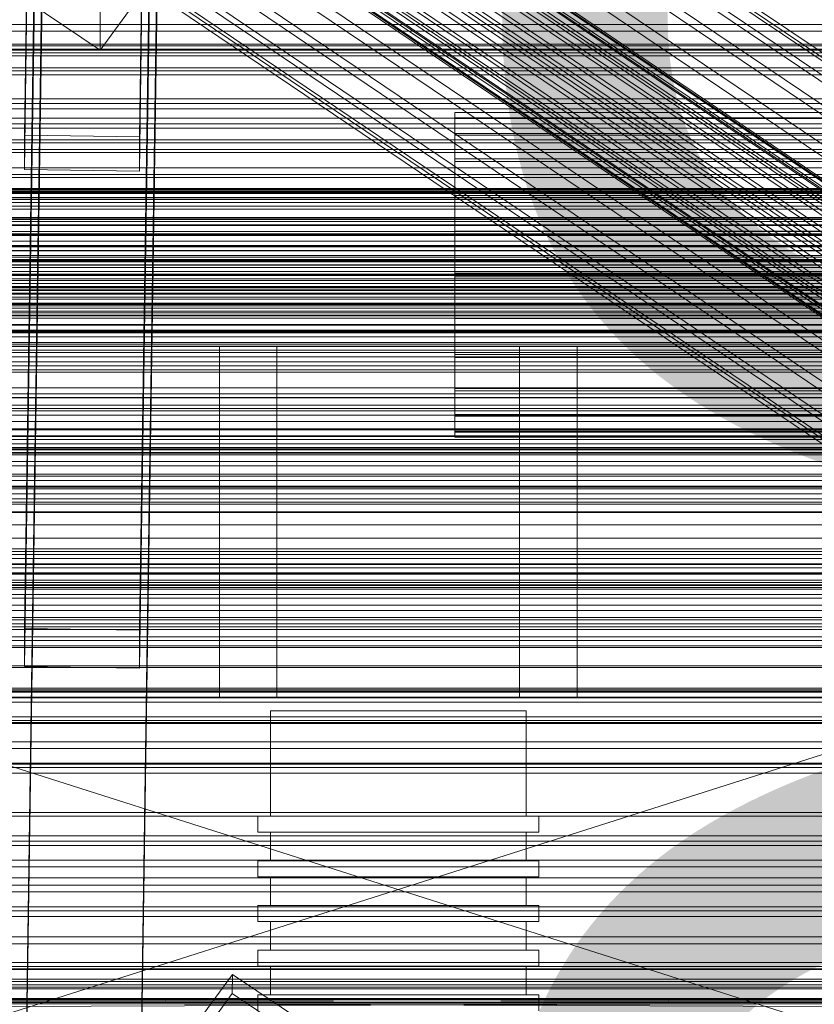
# Model space of a CAD drawing. Header units: millimetres. Extents: x -3490 to 61924, y -72580 to 6847.
# Tile 220 of 256: x -379 to -255, y -33803 to -33649. Entities that reach past the tile are written whole.
import ezdxf

# ---------------------------------------------------------------- set-up
doc = ezdxf.new("R2010")
doc.units = ezdxf.units.MM
for name, color, linetype, lineweight in [('COTAS_O', 1, 'Continuous', 0), ('COTAS_P', 1, 'Continuous', 0), ('frontal_briquetadora', 7, 'Continuous', 0), ('frontal_C01', 7, 'Continuous', 0), ('frontal_C02', 7, 'Continuous', 0), ('frontal_C03', 7, 'Continuous', 0), ('frontal_mezcladora', 7, 'Continuous', 0), ('frontal_secador', 7, 'Continuous', 0)]:
    doc.layers.add(name, color=color, linetype=linetype, lineweight=lineweight)
doc.dimstyles.new('R19_100', dxfattribs={"dimtxt": 250, "dimasz": 150, "dimexe": 150, "dimexo": 80, "dimgap": 100, "dimtad": 1, "dimtih": 1, "dimtoh": 1, "dimdsep": 46, "dimcen": 0.09, "dimadec": 0, "dimazin": 0, "dimtfac": 1, "dimtdec": 4, "dimtofl": 0, "dimtmove": 0, "dimatfit": 3, "dimfxl": 1, "dimtolj": 1, "dimtzin": 0, "dimarcsym": 0})

# ---------------------------------------------------------------- blocks, each defined once
blk = doc.blocks.new('DIM_R29_55')
at = {"layer": 'COTAS_P'}
for p, q in [((-3300, -33120), (-3150, -33075)), ((-60, -33120), (-210, -33075)), ((-3300, -34020), (-3300, -33120)), ((-3300, -33120), (-60, -33120)), ((-3300, -33120), (-3150, -33165)), ((-60, -33120), (-210, -33165)), ((-60, -34020), (-60, -33120))]:
    blk.add_line(p, q, dxfattribs=at)
blk.add_text('3240 P', height=250, dxfattribs=at).set_placement((-1680, -33020))
blk = doc.blocks.new('DIM_R29_57')
at = {"layer": 'COTAS_O'}
for p, q in [((-1725, -33700), (-1575, -33655)), ((1725, -33700), (1575, -33655)), ((-1725, -34400), (-1725, -33700)), ((-1725, -33700), (1725, -33700)), ((-1725, -33700), (-1575, -33745)), ((1725, -33700), (1575, -33745)), ((1725, -34400), (1725, -33700))]:
    blk.add_line(p, q, dxfattribs=at)
blk.add_text('3450 O', height=250, dxfattribs=at).set_placement((0, -33600))
blk = doc.blocks.new('DIM_R29_60')
at = {"layer": 'COTAS_O'}
for p, q in [((-650, -33700), (50, -33700)), ((50, -33700), (5, -33850)), ((50, -34900), (50, -33700)), ((50, -33700), (95, -33850)), ((50, -34900), (5, -34750)), ((50, -34900), (95, -34750)), ((-650, -34900), (50, -34900))]:
    blk.add_line(p, q, dxfattribs=at)
blk.add_text('1200 O', height=250, rotation=90, dxfattribs=at).set_placement((-50, -34300))

msp = doc.modelspace()

# ---------------------------------------------------------------- linework, layer by layer
at = {"layer": 'frontal_briquetadora'}
for p, q in [((-348, -33700), (-292, -33700)), ((-348, -33700), (-348, -33755)), ((-301, -33700), (-339, -33700)), ((-339, -33700), (-339, -33755)), ((-301, -33700), (-301, -33755)), ((-292, -33700), (-292, -33755)), ((-210, -33820), (-430, -33750)), ((-430, -33750), (-210, -33750)), ((-210, -33750), (-430, -33820)), ((-292, -33755), (-348, -33755)), ((-301, -33755), (-339, -33755)), ((-338.019, -33757), (-340, -33757)), ((-340, -33757), (-340, -33773.5)), ((-332.47, -33757), (-338.019, -33757)), ((-324.45, -33757), (-332.47, -33757)), ((-315.55, -33757), (-324.45, -33757)), ((-307.53, -33757), (-315.55, -33757)), ((-301.981, -33757), (-307.53, -33757)), ((-300, -33757), (-301.981, -33757)), ((-300, -33757), (-300, -33773.5)), ((-339.821, -33773.5), (-342, -33773.5)), ((-342, -33773.5), (-342, -33776)), ((-338.019, -33773.5), (-340, -33773.5)), ((-333.717, -33773.5), (-339.821, -33773.5)), ((-332.47, -33773.5), (-338.019, -33773.5)), ((-324.895, -33773.5), (-333.717, -33773.5)), ((-324.45, -33773.5), (-332.47, -33773.5)), ((-315.105, -33773.5), (-324.895, -33773.5)), ((-315.55, -33773.5), (-324.45, -33773.5)), ((-307.53, -33773.5), (-315.55, -33773.5)), ((-306.283, -33773.5), (-315.105, -33773.5)), ((-301.981, -33773.5), (-307.53, -33773.5)), ((-300.179, -33773.5), (-306.283, -33773.5)), ((-300, -33773.5), (-301.981, -33773.5)), ((-298, -33773.5), (-300.179, -33773.5)), ((-298, -33773.5), (-298, -33776)), ((-339.821, -33776), (-342, -33776)), ((-338.019, -33776), (-340, -33776)), ((-340, -33776), (-340, -33780.5)), ((-333.717, -33776), (-339.821, -33776)), ((-332.47, -33776), (-338.019, -33776)), ((-324.895, -33776), (-333.717, -33776)), ((-324.45, -33776), (-332.47, -33776)), ((-315.105, -33776), (-324.895, -33776)), ((-315.55, -33776), (-324.45, -33776)), ((-307.53, -33776), (-315.55, -33776)), ((-306.283, -33776), (-315.105, -33776)), ((-301.981, -33776), (-307.53, -33776)), ((-300.179, -33776), (-306.283, -33776)), ((-300, -33776), (-301.981, -33776)), ((-298, -33776), (-300.179, -33776)), ((-300, -33776), (-300, -33780.5)), ((-339.821, -33780.5), (-342, -33780.5)), ((-342, -33780.5), (-342, -33783)), ((-338.019, -33780.5), (-340, -33780.5)), ((-333.717, -33780.5), (-339.821, -33780.5)), ((-332.47, -33780.5), (-338.019, -33780.5)), ((-324.895, -33780.5), (-333.717, -33780.5)), ((-324.45, -33780.5), (-332.47, -33780.5)), ((-315.105, -33780.5), (-324.895, -33780.5)), ((-315.55, -33780.5), (-324.45, -33780.5)), ((-307.53, -33780.5), (-315.55, -33780.5)), ((-306.283, -33780.5), (-315.105, -33780.5)), ((-301.981, -33780.5), (-307.53, -33780.5)), ((-300.179, -33780.5), (-306.283, -33780.5)), ((-300, -33780.5), (-301.981, -33780.5)), ((-298, -33780.5), (-300.179, -33780.5)), ((-298, -33780.5), (-298, -33783)), ((-339.821, -33783), (-342, -33783)), ((-338.019, -33783), (-340, -33783)), ((-340, -33783), (-340, -33787.5)), ((-333.717, -33783), (-339.821, -33783)), ((-332.47, -33783), (-338.019, -33783)), ((-324.895, -33783), (-333.717, -33783)), ((-324.45, -33783), (-332.47, -33783)), ((-315.105, -33783), (-324.895, -33783)), ((-315.55, -33783), (-324.45, -33783)), ((-307.53, -33783), (-315.55, -33783)), ((-306.283, -33783), (-315.105, -33783)), ((-301.981, -33783), (-307.53, -33783)), ((-300.179, -33783), (-306.283, -33783)), ((-300, -33783), (-301.981, -33783)), ((-298, -33783), (-300.179, -33783)), ((-300, -33783), (-300, -33787.5)), ((-339.821, -33787.5), (-342, -33787.5)), ((-342, -33787.5), (-342, -33790)), ((-338.019, -33787.5), (-340, -33787.5)), ((-333.717, -33787.5), (-339.821, -33787.5)), ((-332.47, -33787.5), (-338.019, -33787.5)), ((-324.895, -33787.5), (-333.717, -33787.5)), ((-324.45, -33787.5), (-332.47, -33787.5)), ((-315.105, -33787.5), (-324.895, -33787.5)), ((-315.55, -33787.5), (-324.45, -33787.5)), ((-307.53, -33787.5), (-315.55, -33787.5)), ((-306.283, -33787.5), (-315.105, -33787.5)), ((-301.981, -33787.5), (-307.53, -33787.5)), ((-300.179, -33787.5), (-306.283, -33787.5)), ((-300, -33787.5), (-301.981, -33787.5)), ((-298, -33787.5), (-300.179, -33787.5)), ((-298, -33787.5), (-298, -33790)), ((-339.821, -33790), (-342, -33790)), ((-338.019, -33790), (-340, -33790)), ((-340, -33790), (-340, -33794.5)), ((-333.717, -33790), (-339.821, -33790)), ((-332.47, -33790), (-338.019, -33790)), ((-324.895, -33790), (-333.717, -33790)), ((-324.45, -33790), (-332.47, -33790)), ((-315.105, -33790), (-324.895, -33790)), ((-315.55, -33790), (-324.45, -33790)), ((-307.53, -33790), (-315.55, -33790)), ((-306.283, -33790), (-315.105, -33790)), ((-301.981, -33790), (-307.53, -33790)), ((-300.179, -33790), (-306.283, -33790)), ((-300, -33790), (-301.981, -33790)), ((-298, -33790), (-300.179, -33790)), ((-300, -33790), (-300, -33794.5)), ((-339.821, -33794.5), (-342, -33794.5)), ((-342, -33794.5), (-342, -33797)), ((-338.019, -33794.5), (-340, -33794.5)), ((-333.717, -33794.5), (-339.821, -33794.5)), ((-332.47, -33794.5), (-338.019, -33794.5)), ((-324.895, -33794.5), (-333.717, -33794.5)), ((-324.45, -33794.5), (-332.47, -33794.5)), ((-315.105, -33794.5), (-324.895, -33794.5)), ((-315.55, -33794.5), (-324.45, -33794.5)), ((-307.53, -33794.5), (-315.55, -33794.5)), ((-306.283, -33794.5), (-315.105, -33794.5)), ((-301.981, -33794.5), (-307.53, -33794.5)), ((-300.179, -33794.5), (-306.283, -33794.5)), ((-300, -33794.5), (-301.981, -33794.5)), ((-298, -33794.5), (-300.179, -33794.5)), ((-298, -33794.5), (-298, -33797)), ((-339.821, -33797), (-342, -33797)), ((-338.019, -33797), (-340, -33797)), ((-340, -33797), (-340, -33801.5)), ((-333.717, -33797), (-339.821, -33797)), ((-332.47, -33797), (-338.019, -33797)), ((-324.895, -33797), (-333.717, -33797)), ((-324.45, -33797), (-332.47, -33797)), ((-315.105, -33797), (-324.895, -33797)), ((-315.55, -33797), (-324.45, -33797)), ((-307.53, -33797), (-315.55, -33797)), ((-306.283, -33797), (-315.105, -33797)), ((-301.981, -33797), (-307.53, -33797)), ((-300.179, -33797), (-306.283, -33797)), ((-300, -33797), (-301.981, -33797)), ((-298, -33797), (-300.179, -33797)), ((-300, -33797), (-300, -33801.5)), ((-210, -33802.05), (-430, -33802.209)), ((-210, -33802.05), (-430, -33802.05)), ((-210, -33802.209), (-430, -33802.05)), ((-210, -33802.209), (-430, -33802.684)), ((-210, -33802.209), (-430, -33802.209)), ((-210, -33802.684), (-430, -33802.209)), ((-210, -33802.684), (-430, -33803.471)), ((-210, -33802.684), (-430, -33802.684)), ((-210, -33803.471), (-430, -33802.684)), ((-339.821, -33801.5), (-342, -33801.5)), ((-342, -33801.5), (-342, -33804)), ((-338.019, -33801.5), (-340, -33801.5)), ((-333.717, -33801.5), (-339.821, -33801.5)), ((-332.47, -33801.5), (-338.019, -33801.5)), ((-324.895, -33801.5), (-333.717, -33801.5)), ((-324.45, -33801.5), (-332.47, -33801.5)), ((-315.105, -33801.5), (-324.895, -33801.5)), ((-315.55, -33801.5), (-324.45, -33801.5)), ((-307.53, -33801.5), (-315.55, -33801.5)), ((-306.283, -33801.5), (-315.105, -33801.5)), ((-301.981, -33801.5), (-307.53, -33801.5)), ((-300.179, -33801.5), (-306.283, -33801.5)), ((-300, -33801.5), (-301.981, -33801.5)), ((-298, -33801.5), (-300.179, -33801.5)), ((-298, -33801.5), (-298, -33804))]:
    msp.add_line(p, q, dxfattribs=at)
at = {"layer": 'frontal_C01'}
for p, q in [((-378.512, -33666.912), (-375.644, -33471.802)), ((-357.646, -33472.047), (-360.514, -33667.158)), ((-378.512, -33672.305), (-375.644, -33477.194)), ((-360.514, -33672.55), (-357.646, -33477.44)), ((-332.629, -33602.02), (-148.32, -33726.355)), ((-331.181, -33601.67), (-146.872, -33726.005)), ((-334.938, -33603.785), (-150.629, -33728.12)), ((-330.692, -33602.76), (-146.383, -33727.095)), ((-355.53, -33605.485), (-141.731, -33749.713)), ((-355.017, -33605.361), (-141.218, -33749.589)), ((-331.197, -33605.215), (-146.887, -33729.55)), ((-356.348, -33606.11), (-142.549, -33750.338)), ((-355.022, -33606.617), (-141.224, -33750.845)), ((-354.844, -33605.747), (-141.045, -33749.975)), ((-337.95, -33606.845), (-153.641, -33731.18)), ((-357.415, -33607.194), (-143.617, -33751.423)), ((-355.541, -33607.911), (-141.742, -33752.14)), ((-358.659, -33608.664), (-144.861, -33752.892)), ((-356.363, -33609.542), (-142.565, -33753.77)), ((-332.659, -33608.868), (-148.35, -33733.203)), ((-146.196, -33754.647), (-359.995, -33610.418)), ((-357.434, -33611.397), (-143.635, -33755.626)), ((-341.461, -33610.992), (-157.152, -33735.327)), ((-361.332, -33612.338), (-147.533, -33756.566)), ((-362.578, -33614.292), (-148.779, -33758.52)), ((-358.68, -33613.352), (-144.881, -33757.58)), ((-334.981, -33613.47), (-150.672, -33737.804)), ((-363.648, -33616.148), (-149.85, -33760.376)), ((-360.017, -33615.271), (-146.218, -33759.5)), ((-160.922, -33740.278), (-345.231, -33615.943)), ((-364.471, -33617.778), (-150.672, -33762.007)), ((-361.352, -33617.026), (-147.554, -33761.254)), ((-364.989, -33619.073), (-151.191, -33763.301)), ((-362.596, -33618.495), (-148.798, -33762.723)), ((-338.003, -33618.707), (-153.694, -33743.041)), ((-365.168, -33619.942), (-151.369, -33764.171)), ((-364.995, -33620.329), (-151.196, -33764.557)), ((-364.482, -33620.205), (-150.683, -33764.433)), ((-363.664, -33619.579), (-149.865, -33763.808)), ((-349.002, -33621.361), (-164.693, -33745.696)), ((-341.52, -33624.222), (-157.211, -33748.557)), ((-352.519, -33626.876), (-168.21, -33751.211)), ((-345.291, -33629.64), (-160.982, -33753.975)), ((-378.512, -33827.696), (-375.644, -33632.585)), ((-357.646, -33632.83), (-360.514, -33827.941)), ((-355.541, -33632.113), (-171.232, -33756.448)), ((-349.061, -33634.591), (-164.752, -33758.926)), ((-357.863, -33636.715), (-173.554, -33761.05)), ((-378.512, -33833.088), (-375.644, -33637.978)), ((-360.514, -33833.334), (-357.646, -33638.223)), ((-352.572, -33638.738), (-168.263, -33763.073)), ((-366.675, -33653.629), (-366.618, -33640.688)), ((-359.326, -33640.368), (-175.016, -33764.703)), ((-355.584, -33641.798), (-171.275, -33766.133)), ((-359.83, -33642.823), (-175.521, -33767.158)), ((-359.341, -33643.913), (-175.032, -33768.247)), ((-357.893, -33643.563), (-173.584, -33767.898)), ((-378.143, -33645.893), (-366.675, -33653.629)), ((-366.675, -33653.629), (-360.939, -33645.743)), ((-425, -33661.983), (425, -33661.983)), ((-311.15, -33664.327), (-311.15, -33663.388)), ((-311.15, -33663.388), (-311.15, -33664.18)), ((-311.15, -33663.388), (311.15, -33663.388)), ((-311.15, -33664.18), (-311.15, -33666.649)), ((-311.15, -33664.18), (311.15, -33664.18)), ((-311.15, -33666.933), (-311.15, -33664.327)), ((-311.15, -33664.327), (311.15, -33664.327)), ((-360.514, -33667.158), (-378.512, -33666.912)), ((-378.512, -33666.912), (-378.512, -33672.305)), ((-311.15, -33666.649), (-311.15, -33670.626)), ((-311.15, -33666.649), (311.15, -33666.649)), ((-311.15, -33671.028), (-311.15, -33666.933)), ((-311.15, -33666.933), (311.15, -33666.933)), ((-360.514, -33672.55), (-360.514, -33667.158)), ((-311.15, -33670.626), (-311.15, -33675.841)), ((-311.15, -33670.626), (311.15, -33670.626)), ((-311.15, -33676.334), (-311.15, -33671.028)), ((-311.15, -33671.028), (311.15, -33671.028)), ((-378.512, -33672.305), (-360.514, -33672.55)), ((425, -33673.539), (-425, -33673.539)), ((425, -33675.679), (-425, -33675.679)), ((-311.15, -33675.841), (-311.15, -33681.938)), ((-311.15, -33675.841), (311.15, -33675.841)), ((-311.15, -33682.488), (-311.15, -33676.334)), ((-311.15, -33676.334), (311.15, -33676.334)), ((-440, -33679.787), (440, -33679.787)), ((-440, -33680.068), (440, -33680.068)), ((-440, -33680.12), (440, -33680.12)), ((-440, -33680.942), (440, -33680.942)), ((-440, -33681.043), (440, -33681.043)), ((-440, -33682.352), (440, -33682.352)), ((-440, -33682.494), (440, -33682.494)), ((-311.15, -33681.938), (-311.15, -33688.502)), ((311.15, -33681.938), (-311.15, -33681.938)), ((-311.15, -33689.071), (-311.15, -33682.488)), ((-311.15, -33682.488), (311.15, -33682.488)), ((-440, -33684.2), (440, -33684.2)), ((-440, -33684.374), (440, -33684.374)), ((440, -33686.36), (-440, -33686.36)), ((-440, -33686.555), (440, -33686.555)), ((-440, -33688.686), (440, -33688.686)), ((-425, -33687.235), (425, -33687.235)), ((-311.15, -33688.502), (-311.15, -33695.086)), ((-311.15, -33688.502), (311.15, -33688.502)), ((-450, -33690.14), (450, -33690.14)), ((-440, -33688.887), (440, -33688.887)), ((-311.15, -33695.635), (-311.15, -33689.071)), ((-311.15, -33689.071), (311.15, -33689.071)), ((-440, -33691.018), (440, -33691.018)), ((-440, -33691.213), (440, -33691.213)), ((-440, -33693.199), (440, -33693.199)), ((-440, -33693.374), (440, -33693.374)), ((-440, -33695.079), (440, -33695.079)), ((-440, -33695.221), (440, -33695.221)), ((-311.15, -33695.086), (-311.15, -33701.24)), ((-311.15, -33695.086), (311.15, -33695.086)), ((-311.15, -33701.732), (-311.15, -33695.635)), ((-311.15, -33695.635), (311.15, -33695.635)), ((-440, -33696.53), (440, -33696.53)), ((-440, -33696.631), (440, -33696.631)), ((-440, -33697.453), (440, -33697.453)), ((-440, -33697.505), (440, -33697.505)), ((-440, -33697.786), (440, -33697.786)), ((450, -33700.925), (-450, -33700.925)), ((-311.15, -33701.24), (-311.15, -33706.545)), ((-311.15, -33701.24), (311.15, -33701.24)), ((-311.15, -33706.947), (-311.15, -33701.732)), ((-311.15, -33701.732), (311.15, -33701.732)), ((-311.15, -33706.545), (-311.15, -33710.64)), ((-311.15, -33706.545), (311.15, -33706.545)), ((-311.15, -33710.924), (-311.15, -33706.947)), ((-311.15, -33706.947), (311.15, -33706.947)), ((-311.15, -33710.64), (-311.15, -33713.246)), ((-311.15, -33710.64), (311.15, -33710.64)), ((-311.15, -33713.393), (-311.15, -33710.924)), ((-311.15, -33710.924), (311.15, -33710.924)), ((-311.15, -33713.246), (-311.15, -33714.185)), ((-311.15, -33713.246), (311.15, -33713.246)), ((-311.15, -33714.185), (-311.15, -33713.393)), ((-311.15, -33713.393), (311.15, -33713.393)), ((-311.15, -33714.185), (311.15, -33714.185)), ((450, -33723.844), (-450, -33723.844)), ((-450, -33734.629), (450, -33734.629))]:
    msp.add_line(p, q, dxfattribs=at)
at = {"layer": 'frontal_C02'}
for p, q in [((-378.512, -33744.143), (-375.644, -33550.738)), ((-357.646, -33550.982), (-360.514, -33744.387)), ((-378.512, -33750.105), (-375.644, -33556.7)), ((-360.514, -33750.348), (-357.646, -33556.943)), ((-425, -33738.79), (425, -33738.79)), ((-360.514, -33744.387), (-378.512, -33744.143)), ((-378.512, -33744.143), (-378.512, -33750.105)), ((-360.514, -33750.348), (-360.514, -33744.387)), ((425, -33750.245), (-425, -33750.245)), ((-378.512, -33750.105), (-360.514, -33750.348)), ((425, -33753.931), (-425, -33753.931)), ((-425, -33765.386), (425, -33765.386)), ((-373.501, -33835.805), (-345.969, -33798.283)), ((-345.981, -33801.263), (-345.969, -33798.283)), ((-345.969, -33798.283), (-334.501, -33805.952)), ((-345.981, -33801.263), (-373.513, -33838.786)), ((-334.513, -33808.932), (-345.981, -33801.263))]:
    msp.add_line(p, q, dxfattribs=at)
at = {"layer": 'frontal_C03'}
for p, q in [((1250, -33649.573), (-1250, -33649.573)), ((1250, -33650.63), (-1250, -33650.63)), ((-1250, -33652.647), (1250, -33652.647)), ((1250, -33652.938), (-1250, -33652.938)), ((-1250, -33653.444), (1250, -33653.444)), ((1250, -33653.591), (-1250, -33653.591)), ((-1250, -33654.029), (1250, -33654.029)), ((1250, -33654.473), (-1250, -33654.473)), ((-1500, -33656.859), (1500, -33656.859)), ((-1250, -33656.367), (1250, -33656.367)), ((-1250, -33657.496), (1250, -33657.496)), ((-1250, -33661.215), (1250, -33661.215)), ((-1250, -33662.812), (1250, -33662.812)), ((1250, -33664.279), (-1250, -33664.279)), ((1250, -33665.16), (-1250, -33665.16)), ((1250, -33665.814), (-1250, -33665.814)), ((-1250, -33667.659), (1250, -33667.659)), ((1250, -33668.121), (-1250, -33668.121)), ((-1250, -33669.178), (1250, -33669.178)), ((-1250, -33669.615), (1250, -33669.615)), ((1250, -33672.031), (-1250, -33672.031)), ((1250, -33673.088), (-1250, -33673.088)), ((-1268, -33675.632), (1268, -33675.632)), ((-1268, -33675.857), (1268, -33675.857)), ((-1268, -33676.021), (1268, -33676.021)), ((-1250, -33675.259), (1250, -33675.259)), ((1250, -33675.395), (-1250, -33675.395)), ((1250, -33676.049), (-1250, -33676.049)), ((-1268, -33676.679), (1268, -33676.679)), ((-1268, -33676.996), (1268, -33676.996)), ((1250, -33676.93), (-1250, -33676.93)), ((1250, -33677.44), (-1250, -33677.44)), ((-1268, -33678.042), (1268, -33678.042)), ((-1268, -33678.491), (1268, -33678.491)), ((-1268, -33679.855), (1268, -33679.855)), ((-1268, -33680.405), (1268, -33680.405)), ((-1268, -33681.992), (1268, -33681.992)), ((1268, -33682.606), (-1268, -33682.606)), ((-1250, -33683.498), (1250, -33683.498)), ((-1268, -33684.309), (1268, -33684.309)), ((-1268, -33684.944), (1268, -33684.944)), ((-1268, -33686.648), (1268, -33686.648)), ((-1250, -33685.756), (1250, -33685.756)), ((1250, -33686.737), (-1250, -33686.737)), ((-1268, -33687.261), (1268, -33687.261)), ((1250, -33687.618), (-1250, -33687.618)), ((1250, -33688.271), (-1250, -33688.271)), ((-1268, -33688.849), (1268, -33688.849)), ((-1268, -33689.399), (1268, -33689.399)), ((-1268, -33690.762), (1268, -33690.762)), ((-1268, -33691.211), (1268, -33691.211)), ((1250, -33690.579), (-1250, -33690.579)), ((-1250, -33691.636), (1250, -33691.636)), ((-1268, -33692.257), (1268, -33692.257)), ((-1268, -33692.575), (1268, -33692.575)), ((-1268, -33693.233), (1268, -33693.233)), ((-1250, -33691.813), (1250, -33691.813)), ((-1268, -33693.397), (1268, -33693.397)), ((-1268, -33693.621), (1268, -33693.621)), ((-1250, -33693.994), (1250, -33693.994)), ((1250, -33694.488), (-1250, -33694.488)), ((1250, -33695.546), (-1250, -33695.546)), ((1250, -33697.853), (-1250, -33697.853)), ((1250, -33698.506), (-1250, -33698.506)), ((1250, -33699.388), (-1250, -33699.388)), ((-1250, -33699.639), (1250, -33699.639)), ((-1250, -33701.595), (1250, -33701.595)), ((-1250, -33706.442), (1250, -33706.442)), ((-1250, -33708.038), (1250, -33708.038)), ((1250, -33709.194), (-1250, -33709.194)), ((1250, -33710.076), (-1250, -33710.076)), ((1250, -33710.729), (-1250, -33710.729)), ((-1250, -33711.758), (1250, -33711.758)), ((-1250, -33712.887), (1250, -33712.887)), ((1250, -33713.036), (-1250, -33713.036)), ((-1250, -33714.094), (1250, -33714.094)), ((-1250, -33715.225), (1250, -33715.225)), ((-1250, -33715.809), (1250, -33715.809)), ((-1250, -33716.607), (1250, -33716.607)), ((1250, -33716.946), (-1250, -33716.946)), ((1250, -33718.003), (-1250, -33718.003)), ((1250, -33720.311), (-1250, -33720.311)), ((1250, -33720.964), (-1250, -33720.964)), ((1250, -33721.845), (-1250, -33721.845)), ((1250, -33731.652), (-1250, -33731.652)), ((1250, -33732.533), (-1250, -33732.533)), ((1250, -33733.187), (-1250, -33733.187)), ((-1500, -33735.441), (1500, -33735.441)), ((1250, -33735.494), (-1250, -33735.494)), ((1530, -33737.417), (-1530, -33737.417)), ((-1250, -33736.551), (1250, -33736.551)), ((1250, -33739.403), (-1250, -33739.403)), ((1250, -33740.461), (-1250, -33740.461)), ((1530, -33742.417), (-1530, -33742.417)), ((1250, -33742.768), (-1250, -33742.768)), ((1250, -33743.422), (-1250, -33743.422)), ((1250, -33744.303), (-1250, -33744.303)), ((1500, -33746.85), (-1500, -33746.85)), ((1500, -33747.135), (-1500, -33747.135)), ((1250, -33754.109), (-1250, -33754.109)), ((1250, -33754.991), (-1250, -33754.991)), ((1250, -33755.644), (-1250, -33755.644)), ((1250, -33757.952), (-1250, -33757.952)), ((-1500, -33758.543), (1500, -33758.543)), ((-1250, -33759.009), (1250, -33759.009)), ((1250, -33761.861), (-1250, -33761.861)), ((1250, -33762.918), (-1250, -33762.918)), ((1250, -33765.226), (-1250, -33765.226)), ((1250, -33765.879), (-1250, -33765.879)), ((1250, -33766.761), (-1250, -33766.761)), ((1250, -33776.567), (-1250, -33776.567)), ((1250, -33777.448), (-1250, -33777.448)), ((1250, -33778.102), (-1250, -33778.102)), ((1250, -33780.409), (-1250, -33780.409)), ((-1250, -33781.467), (1250, -33781.467)), ((1250, -33784.319), (-1250, -33784.319)), ((1250, -33785.376), (-1250, -33785.376)), ((1250, -33787.683), (-1250, -33787.683)), ((1250, -33788.337), (-1250, -33788.337)), ((1250, -33789.218), (-1250, -33789.218)), ((1530, -33792.417), (-1530, -33792.417)), ((-1250, -33796.431), (1250, -33796.431)), ((1530, -33797.417), (-1530, -33797.417)), ((-1250, -33797.064), (1250, -33797.064)), ((-1250, -33797.528), (1250, -33797.528)), ((1250, -33799.025), (-1250, -33799.025)), ((-1250, -33799.383), (1250, -33799.383)), ((1250, -33799.906), (-1250, -33799.906)), ((-1250, -33800.28), (1250, -33800.28)), ((1250, -33800.56), (-1250, -33800.56)), ((1250, -33802.867), (-1250, -33802.867))]:
    msp.add_line(p, q, dxfattribs=at)
at = {"layer": 'frontal_mezcladora'}
for p, q in [((-650, -33700), (650, -33700)), ((-650, -33730), (650, -33730)), ((-625, -33730), (625, -33730))]:
    msp.add_line(p, q, dxfattribs=at)
at = {"layer": 'frontal_secador'}
for p, q in [((-1250, -33676), (1250, -33676)), ((-1250, -33682), (1250, -33682)), ((-1250, -33685), (1250, -33685)), ((1250, -33686), (-1250, -33686)), ((-1250, -33686.659), (1250, -33686.659)), ((1250, -33689.659), (-1250, -33689.659)), ((-1250, -33691), (1250, -33691)), ((1250, -33694), (-1250, -33694)), ((-1250, -33694.728), (1250, -33694.728)), ((-1250, -33697.588), (1250, -33697.588)), ((1250, -33697.611), (-1250, -33697.611)), ((1250, -33697.728), (-1250, -33697.728)), ((-1250, -33699.387), (1250, -33699.387)), ((1250, -33699.918), (-1250, -33699.918)), ((-1250, -33700), (1250, -33700)), ((1250, -33700.588), (-1250, -33700.588)), ((1250, -33702.387), (-1250, -33702.387)), ((1250, -33703), (-1250, -33703)), ((-1250, -33703.65), (1250, -33703.65)), ((1250, -33704), (-1250, -33704)), ((1250, -33707.382), (-1250, -33707.382)), ((-1250, -33708), (1250, -33708)), ((1250, -33709.689), (-1250, -33709.689)), ((1250, -33714), (-1250, -33714)), ((1250, -33714.545), (-1250, -33714.545)), ((1250, -33716), (-1250, -33716)), ((1250, -33716.144), (-1250, -33716.144)), ((1250, -33716.709), (-1250, -33716.709)), ((1250, -33718.686), (-1250, -33718.686)), ((1250, -33720), (-1250, -33720)), ((1320, -33722), (-1320, -33722)), ((1320, -33722.273), (-1320, -33722.273)), ((1250, -33722), (-1250, -33722)), ((1320, -33723.072), (-1320, -33723.072)), ((1320, -33724.343), (-1320, -33724.343)), ((1250, -33724.651), (-1250, -33724.651)), ((1320, -33726), (-1320, -33726)), ((1250, -33725.859), (-1250, -33725.859)), ((-1250, -33726), (1250, -33726)), ((1320, -33727.929), (-1320, -33727.929)), ((-1320, -33730), (1320, -33730)), ((-1250, -33730), (1250, -33730)), ((1320, -33732.071), (-1320, -33732.071)), ((1320, -33734), (-1320, -33734)), ((1250, -33734.141), (-1250, -33734.141)), ((1320, -33735.657), (-1320, -33735.657)), ((1320, -33736.928), (-1320, -33736.928)), ((1320, -33737.727), (-1320, -33737.727)), ((1320, -33738), (-1320, -33738)), ((1250, -33737.285), (-1250, -33737.285)), ((1250, -33738), (-1250, -33738)), ((1250, -33741.314), (-1250, -33741.314)), ((1250, -33743.856), (-1250, -33743.856)), ((1250, -33745.455), (-1250, -33745.455)), ((1250, -33746), (-1250, -33746)), ((1360, -33753.5), (-1360, -33753.5)), ((1360, -33754.863), (-1360, -33754.863)), ((1250, -33753.75), (-1250, -33753.75)), ((1360, -33758.859), (-1360, -33758.859)), ((1360, -33765.216), (-1360, -33765.216)), ((1250, -33772.924), (-1250, -33772.924)), ((1360, -33773.5), (-1360, -33773.5)), ((1360, -33783.147), (-1360, -33783.147)), ((-1360, -33793.5), (1360, -33793.5)), ((-1250, -33793.5), (1250, -33793.5))]:
    msp.add_line(p, q, dxfattribs=at)

# ---------------------------------------------------------------- dimensions: what is measured, and where the dimension line sits
at = {"layer": 'COTAS_O'}
for p1, p2, distance, picture, middle in [((-650, -34900), (-650, -33700), -700, 'DIM_R29_60', (50, -34300)), ((-1725, -34400), (1725, -34400), 700, 'DIM_R29_57', (0, -33700))]:
    dim = msp.add_aligned_dim(p1=p1, p2=p2, distance=distance, text='<> O', dimstyle='R19_100', dxfattribs=at)
    dim.commit()
    dim.dimension.update_dxf_attribs({"geometry": picture, "text_midpoint": middle})
at = {"layer": 'COTAS_P'}
dim = msp.add_aligned_dim(p1=(-3300, -34020), p2=(-60, -34020), distance=900, text='<> P', dimstyle='R19_100', dxfattribs=at)
dim.commit()
dim.dimension.update_dxf_attribs({"geometry": 'DIM_R29_55', "text_midpoint": (-1680, -33120)})

doc.saveas('drawing.dxf')
